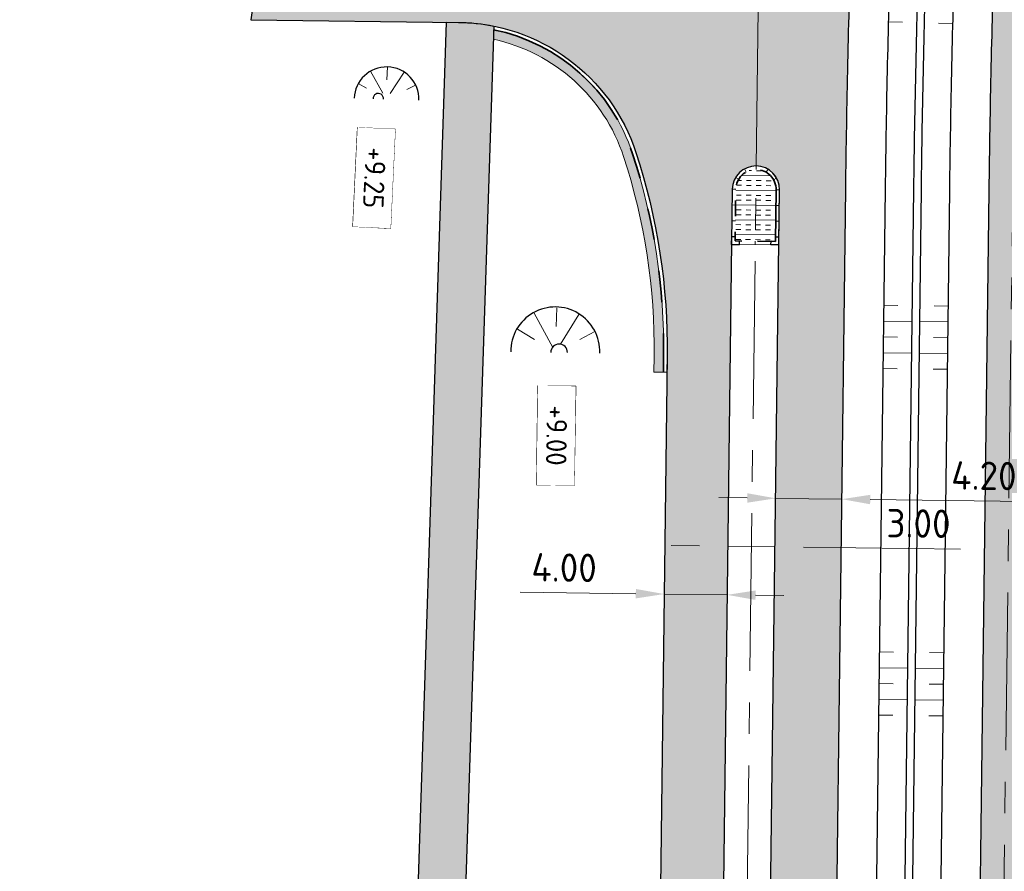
# Model space of a CAD drawing. Header units: metres. Extents: x 232559 to 234458, y 552925 to 554400.
# Tile 38 of 45: x 233244 to 233306, y 554057 to 554111. Entities that reach past the tile are written whole.
import ezdxf
from ezdxf.enums import TextEntityAlignment as Align

# ---------------------------------------------------------------- set-up
doc = ezdxf.new("R2010")
doc.units = ezdxf.units.M
doc.linetypes.add('AM-AS', pattern=[16, 10, -2, 2, -2])
doc.linetypes.add('VH-RWSBAND', pattern=[24, 10, -2, 2, -2, 2, -2, 2, -2])
doc.layers.get('Defpoints').update_dxf_attribs({"color": 241})
for name, color, linetype, lineweight in [('N-AL-HOOGTELABEL-S', 7, 'Continuous', 9), ('N-WE-AM-AS_WEG-G', 7, 'AM-AS', 13), ('N-WE-GW-WATERGANG_BODEM-G', 144, 'Continuous', 25), ('N-WE-VH-KANTOPSLUITING_DEELSTREEP-G', 7, 'Continuous', 9), ('N-WE-VH-KANTOPSLUITING_ELEMENT_HOEKSTUK-S', 7, 'Continuous', 25), ('N-WE-VH-KANTOPSLUITING_VOORKANTBAND-G', 7, 'Continuous', 13), ('N-WE-VH-KANTVERHARDING-G', 7, 'Continuous', 25), ('N-WE-VH-KANTVERHARDING-GV', 7, 'Continuous', 25), ('N-WE-VH-KANTVERHARDING_BOCHTVERBREDING-A', 254, 'Continuous', 25), ('N-WE-VH-KANTVERHARDING_BOCHTVERBREDING-G', 251, 'Continuous', 18), ('N-WE-VH-M', 7, 'Continuous', 18), ('N-WE-VH-VERHARDING_BETON_CRETEPRINT-A', 241, 'Continuous', 5), ('N-WE-VH-VERHARDING_MIDDENGELEIDER-S', 7, 'Continuous', 25)]:
    doc.layers.add(name, color=color, linetype=linetype, lineweight=lineweight)
for name, color, linetype, lineweight, true_color in [('N-WE-GW-GRONDWERK-S', 7, 'Continuous', 18, 0x004c00), ('N-WE-GW-TALUDARCERING_KORT-G', 7, 'Continuous', 18, 0x004c00), ('N-WE-GW-TALUDARCERING_LANG-G', 7, 'Continuous', 13, 0x004c00), ('N-WE-GW-WATERGANG_INSTEEK-G', 7, 'Continuous', 25, 0x004c00), ('N-WE-VH-KANTOPSLUITING_TROTTOIRBAND_RWS_115-225x250-G', 7, 'VH-RWSBAND', 35, 0x2db300), ('N-WE-VH-VERHARDING_ASFALT_HOOFDRIJBAAN-A', 7, 'Continuous', 5, 0xc7c7c7), ('N-WE-VH-VERHARDING_ASFALT_ONTSLUITINGSWEG_BESTAAND_A', 7, 'Continuous', 5, 0x999999), ('N-WE-VH-VERHARDING_ASFALT_ROOD-A', 7, 'Continuous', 5, 0xc99292)]:
    doc.layers.add(name, color=color, linetype=linetype, lineweight=lineweight, true_color=true_color)
doc.styles.add('NLCS-ISO', font='NLCS-ISO.ttf')
doc.styles.add('NLCS-ISO-ANNOTATIEF-T18', font='NLCS-ISO.ttf', dxfattribs={"height": 1.8})
doc.dimstyles.new('NLCS-ANNOTATIEF-T18-PIJL_A_L2_H2', dxfattribs={"dimtxt": 1.8, "dimasz": 1.8, "dimexe": 2, "dimexo": 2, "dimgap": 0.7, "dimtad": 1, "dimzin": 0, "dimdsep": 46, "dimtxsty": 'NLCS-ISO-ANNOTATIEF-T18', "dimcen": 0, "dimdle": 2, "dimse1": 1, "dimse2": 1, "dimclrd": 256, "dimclre": 251, "dimazin": 0, "dimtfac": 1, "dimtofl": 0, "dimtmove": 0, "dimatfit": 3, "dimfxl": 2, "dimtfillclr": 256, "dimtolj": 1, "dimtzin": 0, "dimlwd": 9, "dimlwe": 9, "dimarcsym": 0})
doc.dimstyles.new('NLCS-ANNOTATIEF-T18-PIJL_L2_H2_A', dxfattribs={"dimtxt": 1.8, "dimasz": 1.8, "dimexe": 1.2, "dimexo": 1.2, "dimgap": 0.7, "dimtad": 1, "dimzin": 0, "dimdsep": 46, "dimtxsty": 'NLCS-ISO-ANNOTATIEF-T18', "dimcen": 0, "dimdle": 2, "dimclrd": 7, "dimclre": 251, "dimclrt": 7, "dimazin": 0, "dimtfac": 1, "dimtofl": 0, "dimtmove": 0, "dimatfit": 3, "dimfxl": 2, "dimtfillclr": 256, "dimtolj": 1, "dimtzin": 0, "dimlwd": 9, "dimlwe": 9, "dimarcsym": 0})

# ---------------------------------------------------------------- blocks, each defined once
blk = doc.blocks.new('S04')
at = {"layer": 'N-WE-GW-TALUDARCERING_KORT-G'}
for p, q in [((0, 0.501744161), (0.5017441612, 0.5018410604)), ((0, 0), (0.5017441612, 0)), ((0, -0.5017441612), (0.5018410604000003, -0.5017441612))]:
    blk.add_line(p, q, dxfattribs=at)
at = {"layer": 'N-WE-GW-TALUDARCERING_LANG-G'}
for p, q in [((0, 0.2508720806), (1.003585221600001, 0.2508720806)), ((0, -0.2508720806), (1.003585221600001, -0.2508720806))]:
    blk.add_line(p, q, dxfattribs=at)
blk = doc.blocks.new('SVH-KANTOPSLUITING_HOEK_UITWENDIG_115-225')
for p, q in [((0, 0), (0, 0.5000000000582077)), ((0, 0.5000000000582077), (0.225, 0.5000000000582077)), ((0, 0), (0.5, 5.820766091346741e-11)), ((0.225, 0.2250000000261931), (0.225, 0.5000000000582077)), ((0.225, 0.2250000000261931), (0.4999999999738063, 0.2250000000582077)), ((0.5000000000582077, 5.820766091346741e-11), (0.4999999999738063, 0.2250000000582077))]:
    blk.add_line(p, q)
blk = doc.blocks.new('MIDDENGELEIDER')
at = {"layer": 'N-WE-VH-VERHARDING_BETON_CRETEPRINT-A', "lineweight": 9}
h = blk.add_hatch(dxfattribs=at)
h.set_pattern_fill('AVH-BETON_GEWAPEND', color=251, scale=0.25, angle=-1.272221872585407e-14, pattern_type=2)
h.set_pattern_definition([(360, (129.1815211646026, 44.42226556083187), (2.296212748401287e-16, 0.9375), []), (360, (129.1815211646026, 44.73476556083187), (2.296212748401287e-16, 0.9375), [0.3125, -0.3125]), (360, (129.1815211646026, 45.04726556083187), (2.296212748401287e-16, 0.9375), [0.3125, -0.3125])])
edge = h.paths.add_edge_path()
edge.add_line((1.274999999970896, 3.275000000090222), (-1.274999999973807, 3.275000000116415))
edge.add_line((-1.274999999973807, 3.275000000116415), (-1.279999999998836, 4.440892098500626e-16))
edge.add_arc((-1.101532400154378e-16, 0.005009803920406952), 1.2800098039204, 180.2242493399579, 359.7757506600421)
edge.add_line((1.279999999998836, 0), (1.274999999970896, 3.275000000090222))
at = {"layer": 'N-WE-VH-KANTOPSLUITING_DEELSTREEP-G'}
for p, q in [((0, 3.500000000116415), (0, 3.280000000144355)), ((-1.5, 2), (-1.279999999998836, 2)), ((1.5, 2), (1.279999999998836, 2)), ((-1.5, 1), (-1.279999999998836, 1)), ((1.5, 1), (1.279999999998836, 1)), ((-1.5, 0), (-1.279999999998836, 0)), ((1.5, 0), (1.279999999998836, 0)), ((-1.108521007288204, -0.6349950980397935), (-1.299046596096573, -0.7449950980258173)), ((-0.6400041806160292, -1.103511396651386), (-0.7500041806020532, -1.294036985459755)), ((0.6400041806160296, -1.103511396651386), (0.7500041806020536, -1.294036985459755)), ((1.108521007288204, -0.6349950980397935), (1.299046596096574, -0.7449950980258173)), ((1.587271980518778e-16, -1.274999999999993), (2.38524477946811e-16, -1.494999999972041))]:
    blk.add_line(p, q, dxfattribs=at)
at = {"layer": 'N-WE-VH-KANTOPSLUITING_TROTTOIRBAND_RWS_115-225x250-G', "ltscale": 0.5, "flags": 128}
blk.add_lwpolyline([(-1.279999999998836, 3.280000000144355), (-1.279999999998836, 0, 0.9960937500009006), (1.279999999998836, 0), (1.279999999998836, 3.280000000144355), (-1.279999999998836, 3.280000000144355)], format="xyb", close=True, dxfattribs=at)
at = {"layer": 'N-WE-VH-KANTOPSLUITING_VOORKANTBAND-G', "ltscale": 0.5, "flags": 128}
blk.add_lwpolyline([(-1.5, 3.500000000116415), (-1.5, 0, 0.9966666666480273), (1.5, 0), (1.5, 3.500000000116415)], format="xyb", close=True, dxfattribs=at)
at = {"layer": 'N-WE-VH-KANTOPSLUITING_ELEMENT_HOEKSTUK-S'}
for p, rotation in [((-1.5, 3.500000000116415), 270), ((1.499999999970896, 3.500000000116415), 180)]:
    blk.add_blockref('SVH-KANTOPSLUITING_HOEK_UITWENDIG_115-225', p, dxfattribs=dict(at, rotation=rotation))
blk = doc.blocks.new('*D97')
at = {"layer": 'Defpoints', "color": 0, "transparency": 16777216}
for p in [(233284.4174500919, 554074.5694185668), (233288.4160670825, 554074.4597359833), (233288.4161783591, 554074.4685610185)]:
    blk.add_point(p, dxfattribs=at)
at = {"layer": 'N-WE-VH-M', "lineweight": 9, "transparency": 16777216}
for p, q in [((233282.6168460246, 554074.5328595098), (233275.2774294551, 554074.6254036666)), ((233290.2159240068, 554074.437041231), (233292.0157809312, 554074.4143464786))]:
    blk.add_line(p, q, dxfattribs=at)
at = {"layer": 'N-WE-VH-M', "transparency": 16777216}
for points in [[(233282.6206284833, 554074.8328356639), (233282.6130635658, 554074.2328833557), (233284.4167029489, 554074.5101647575)], [(233290.2197064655, 554074.7370173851), (233290.2121415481, 554074.1370650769), (233288.4160670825, 554074.4597359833)]]:
    blk.add_solid(points, dxfattribs=at)
at = {"layer": 'N-WE-VH-M', "color": 0, "transparency": 16777216, "insert": (233278.0673823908, 554076.190351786), "char_height": 1.8, "attachment_point": 5, "rotation": 359.27758445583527, "style": 'NLCS-ISO-ANNOTATIEF-T18'}
blk.add_mtext('\\A1;4.00', dxfattribs=at)
blk = doc.blocks.new('*D98')
at = {"layer": 'Defpoints', "color": 0, "transparency": 16777216}
for p in [(233291.4938587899, 554080.5850468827), (233295.6935249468, 554080.5320924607), (233295.6935249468, 554080.5320924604)]:
    blk.add_point(p, dxfattribs=at)
at = {"layer": 'N-WE-VH-M', "lineweight": 9, "transparency": 16777216}
for p, q in [((233289.6940018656, 554080.607741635), (233287.8941449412, 554080.6304363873)), ((233297.4933818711, 554080.5093977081), (233307.4598892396, 554080.3837280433))]:
    blk.add_line(p, q, dxfattribs=at)
at = {"layer": 'N-WE-VH-M', "transparency": 16777216}
for points in [[(233289.6977843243, 554080.907717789), (233289.6902194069, 554080.3077654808), (233291.4938587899, 554080.5850468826)], [(233297.4971643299, 554080.8093738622), (233297.4895994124, 554080.209421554), (233295.6935249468, 554080.5320924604)]]:
    blk.add_solid(points, dxfattribs=at)
at = {"layer": 'N-WE-VH-M', "color": 0, "transparency": 16777216, "insert": (233304.7102825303, 554082.0185255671), "char_height": 1.8, "attachment_point": 5, "rotation": 359.2775844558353, "style": 'NLCS-ISO-ANNOTATIEF-T18'}
blk.add_mtext('\\A1;4.20', dxfattribs=at)
blk = doc.blocks.new('*D99')
at = {"layer": 'Defpoints', "color": 0, "transparency": 16777216}
for p in [(233288.4559443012, 554077.5970685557), (233291.4550026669, 554077.5034771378), (233291.4552289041, 554077.5214193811)]:
    blk.add_point(p, dxfattribs=at)
at = {"layer": 'N-WE-VH-M', "lineweight": 9, "transparency": 16777216}
for p, q in [((233286.6553842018, 554077.5639964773), (233284.8555272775, 554077.5866912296)), ((233293.2548595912, 554077.4807823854), (233303.2198793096, 554077.3551314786))]:
    blk.add_line(p, q, dxfattribs=at)
at = {"layer": 'N-WE-VH-M', "transparency": 16777216}
for points in [[(233286.6591666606, 554077.8639726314), (233286.6516017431, 554077.2640203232), (233288.4552411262, 554077.541301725)], [(233293.2586420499, 554077.7807585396), (233293.2510771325, 554077.1808062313), (233291.4550026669, 554077.5034771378)]]:
    blk.add_solid(points, dxfattribs=at)
at = {"layer": 'N-WE-VH-M', "color": 0, "transparency": 16777216, "insert": (233300.5602654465, 554078.9887942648), "char_height": 1.8, "attachment_point": 5, "rotation": 359.2775844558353, "style": 'NLCS-ISO-ANNOTATIEF-T18'}
blk.add_mtext('\\A1;3.00', dxfattribs=at)
blk = doc.blocks.new('*D112')
at = {"layer": 'Defpoints', "color": 0, "transparency": 16777216}
for p in [(233296.1697196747, 554115.3233884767), (233796.0152689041, 554102.8965258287)]:
    blk.add_point(p, dxfattribs=at)
at = {"layer": 'N-WE-VH-M', "color": 7, "lineweight": 9, "transparency": 16777216}
blk.add_line((233309.0857286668, 554115.0022783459), (233297.9691636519, 554115.2786517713), dxfattribs=at)
at = {"layer": 'N-WE-VH-M', "color": 7, "transparency": 16777216}
blk.add_solid([(233297.9766197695, 554115.5785591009), (233297.9617075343, 554114.9787444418), (233296.1697196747, 554115.3233884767)], dxfattribs=at)
at = {"layer": 'N-WE-VH-M', "color": 7, "transparency": 16777216, "insert": (233304.4669341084, 554116.7176024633), "char_height": 1.8, "attachment_point": 5, "rotation": 358.57583979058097, "style": 'NLCS-ISO-ANNOTATIEF-T18'}
blk.add_mtext('\\A1;R500.00', dxfattribs=at)
blk = doc.blocks.new('SAL-HOOGTELABEL_AANLEG-SO')
blk.add_lwpolyline([(-4.842599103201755, 1.798838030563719), (4.851150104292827, 1.798838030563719), (4.851150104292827, -1.886858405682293), (-4.842599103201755, -1.886858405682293)], close=True)
at = {"style": 'NLCS-ISO'}
blk.add_attdef('HOOGTE', text='', height=2, dxfattribs=at).set_placement((0, 0), align=Align.MIDDLE_CENTER)
blk.add_wipeout([(-4.842599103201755, 1.7988380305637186), (4.851150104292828, 1.7988380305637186), (4.851150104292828, -1.8868584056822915), (-4.842599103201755, -1.8868584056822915)])

msp = doc.modelspace()

# ---------------------------------------------------------------- hatches: boundary and pattern name
at = {"layer": 'N-WE-VH-KANTVERHARDING_BOCHTVERBREDING-A'}
h = msp.add_hatch(color=256, dxfattribs=at)
h.dxf.hatch_style = 1
edge = h.paths.add_edge_path()
edge.add_line((233273.5957111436, 554110.3276869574), (233273.5757829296, 554109.718723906))
edge.add_arc((233271.2218352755, 554098.7944593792), 11.17500000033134, 18.11678142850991, 77.8399000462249, ccw=False)
edge.add_arc((233244.6099437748, 554090.0877245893), 39.17499999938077, -0.7224155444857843, 18.11678142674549, ccw=False)
edge.add_line((233283.7818298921, 554089.5937985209), (233283.7692216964, 554088.5938780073))
edge.add_line((233283.7692216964, 554088.5938780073), (233284.3691740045, 554088.5863130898))
edge.add_line((233284.3691740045, 554088.5863130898), (233284.3817822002, 554089.5862336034))
edge.add_arc((233244.609943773, 554090.0877245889), 39.77500000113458, 359.2775844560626, 378.1167814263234)
edge.add_arc((233271.2218352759, 554098.7944593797), 11.77499999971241, 18.11678142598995, 78.3692835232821)
at = {"layer": 'N-WE-VH-VERHARDING_ASFALT_HOOFDRIJBAAN-A'}
h = msp.add_hatch(color=256, dxfattribs=at)
h.dxf.hatch_style = 1
edge = h.paths.add_edge_path(flags=16)
edge.add_line((233238.8431109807, 553681.6264790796), (233230.943822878, 553658.5683842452))
edge.add_arc((233232.3644847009, 553658.0869851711), 1.500008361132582, 161.2807672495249, 340.8981595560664)
edge.add_line((233233.7819002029, 553657.5961100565), (233241.6811883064, 553680.6542048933))
edge.add_arc((233240.2605260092, 553681.1356025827), 1.500008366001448, 341.2808231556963, 520.8981037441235)
edge = h.paths.add_edge_path(flags=16)
edge.add_arc((233271.7074764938, 553774.3557767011), 1.50000836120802, 164.2858098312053, 343.9032006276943)
edge.add_arc((232887.5055168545, 553885.6554448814), 401.4984599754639, 343.8444187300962, 352.0661515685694)
edge.add_line((233285.1608708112, 553830.2367401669), (233285.628885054, 553833.7053079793))
edge.add_arc((233284.1416862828, 553833.900922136), 1.500008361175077, 352.5067892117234, 532.1241805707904)
edge.add_line((233282.6558269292, 553834.1064630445), (233282.1878126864, 553830.6378952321))
edge.add_arc((232887.5013877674, 553885.6565838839), 398.5027353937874, 343.84373435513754, 352.0641942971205, ccw=False)
edge.add_line((233270.265800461, 553774.7699999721), (233270.2635313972, 553774.76203726))
edge = h.paths.add_edge_path(flags=16)
edge.add_line((233258.9653892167, 553740.3635948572), (233250.3426869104, 553715.1938472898))
edge.add_arc((233251.7633487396, 553714.7124482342), 1.500008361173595, 161.2807679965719, 340.8981588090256)
edge.add_line((233253.1807642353, 553714.2215731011), (233261.803466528, 553739.3913206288))
edge.add_arc((233260.3828047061, 553739.8727197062), 1.500008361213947, 341.2807671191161, 520.8981580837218)
edge = h.paths.add_edge_path(flags=16)
edge.add_arc((234470.475400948, 552921.1637758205), 1411.277274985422, 162.0659295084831, 164.4612733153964, ccw=False)
edge.add_arc((233126.3416874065, 553356.1858418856), 1.500008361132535, 342.2158700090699, 521.8332620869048)
edge.add_arc((234458.2256546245, 552924.8473599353), 1401.488492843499, 162.0549104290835, 164.4722926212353)
edge.add_arc((233109.3367418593, 553299.6359526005), 1.500008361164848, 164.6940441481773, 344.311435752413)
edge = h.paths.add_edge_path(flags=16)
edge.add_line((233152.7243747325, 553435.0058946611), (233170.2517599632, 553481.8816119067))
edge.add_arc((232796.991217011, 553621.4481446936), 398.4999999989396, 339.4986351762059, 341.0894634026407)
edge.add_line((233173.9824883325, 553492.2977232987), (233181.1625168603, 553513.2562927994))
edge.add_arc((233182.579932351, 553512.7654176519), 1.500008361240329, -18.719231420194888, 160.8981582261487, ccw=False)
edge.add_line((233184.0005941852, 553512.2840186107), (233176.8205656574, 553491.32544911))
edge.add_arc((232796.9912170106, 553621.4481446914), 401.4999999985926, 339.4986351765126, 341.08946340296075, ccw=False)
edge.add_line((233173.0617515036, 553480.8309228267), (233155.5343662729, 553433.9552055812))
edge.add_arc((233154.1311245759, 553434.4852412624), 1.500008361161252, 159.6899393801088, 339.3073309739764, ccw=False)
edge = h.paths.add_edge_path(flags=16)
edge.add_line((233288.7409870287, 554100.2030049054), (233287.2648016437, 553983.1308973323))
edge.add_arc((233288.7647455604, 553983.1169929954), 1.500008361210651, 179.4688888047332, 359.0862801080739)
edge.add_line((233290.2645631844, 553983.0930727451), (233291.7407485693, 554100.1651803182))
edge.add_arc((233290.2408005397, 554100.1787584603), 1.500009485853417, 359.4813493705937, 539.0738195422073)
edge = h.paths.add_edge_path(flags=16)
edge.add_line((233288.8319004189, 553873.9156854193), (233288.9171638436, 553877.3046130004))
edge.add_arc((233110.1728694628, 553881.9064760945), 178.8035232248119, 358.5252166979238, 359.5434362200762)
edge.add_line((233288.970715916, 553880.4816879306), (233289.2599437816, 553903.4195358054))
edge.add_arc((233287.7599998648, 553903.4334401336), 1.500008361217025, 359.4688891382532, 539.0862797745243)
edge.add_line((233286.2601822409, 553903.4573603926), (233285.9709543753, 553880.519512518))
edge.add_arc((233108.5407243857, 553881.9357574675), 177.4358821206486, 358.5287614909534, 359.5426758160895, ccw=False)
edge.add_line((233285.9181128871, 553877.3800673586), (233285.8328494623, 553873.9911397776))
edge.add_arc((233287.3325009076, 553873.9584193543), 1.500008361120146, 178.7500797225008, 358.3674721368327)
edge = h.paths.add_edge_path(flags=16)
edge.add_line((233217.4679331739, 553619.232137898), (233192.6325521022, 553546.7374314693))
edge.add_arc((233194.0532139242, 553546.2560323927), 1.500008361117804, 161.2807671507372, 340.8981596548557)
edge.add_line((233195.470629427, 553545.7651572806), (233220.3060104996, 553618.2598637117))
edge.add_arc((233218.8853486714, 553618.7412627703), 1.500008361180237, 341.280767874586, 520.8981590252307)
edge = h.paths.add_edge_path()
edge.add_line((233383.3948392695, 554231.8195223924), (233383.3948392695, 554236.3196870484))
edge.add_line((233383.3948392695, 554236.3196870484), (233370.3008999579, 554236.207676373))
edge.add_arc((233370.9725897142, 554157.7105501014), 78.50000000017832, 90.49026060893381, 179.2775844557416)
edge.add_line((233292.478829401, 554158.7002934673), (233292.1827528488, 554135.2192955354))
edge.add_arc((233290.6829352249, 554135.2432157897), 1.500008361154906, 179.4688889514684, 359.0862799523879, ccw=False)
edge.add_line((233289.1829913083, 554135.2571201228), (233289.4790678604, 554158.7381180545))
edge.add_arc((233370.9725897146, 554157.7105501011), 81.50000000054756, 90.49026060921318, 179.2775844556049, ccw=False)
edge.add_line((233370.2752302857, 554239.2075665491), (233383.3948392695, 554239.3197968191))
edge.add_line((233383.3948392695, 554239.3197968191), (233383.3987201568, 554243.819994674))
edge.add_line((233383.3987201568, 554243.819994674), (233370.2367257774, 554243.7074018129))
edge.add_arc((233370.9725897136, 554157.7105501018), 85.99999999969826, 90.49026060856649, 179.2775844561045)
edge.add_line((233284.9794255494, 554158.7948549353), (233284.6455244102, 554132.3140954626))
edge.add_arc((233272.6464789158, 554132.4653348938), 11.9999985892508, 358.83315250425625, 359.277865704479, ccw=False)
edge.add_arc((233272.6441303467, 554132.2791883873), 12.00000000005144, 288.11678142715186, 359.7220163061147, ccw=False)
edge.add_arc((233263.9373955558, 554158.8910798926), 40.00000000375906, 269.27758445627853, 288.1167814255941, ccw=False)
edge.add_line((233263.4330677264, 554118.8942593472), (233259.3492775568, 554118.9457526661))
edge.add_line((233259.3492775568, 554118.9457526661), (233258.1891597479, 554110.959744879))
edge.add_line((233258.1891597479, 554110.959744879), (233271.3731336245, 554110.793505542))
edge.add_arc((233271.2218352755, 554098.7944593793), 12.00000000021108, 18.1167814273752, 89.27758445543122, ccw=False)
edge.add_arc((233244.6099437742, 554090.0877245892), 39.9999999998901, -0.7224155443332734, 18.116781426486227, ccw=False)
edge.add_line((233284.6067643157, 554089.5833967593), (233283.2272950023, 553980.1815685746))
edge.add_arc((233271.2282488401, 553980.3328669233), 11.99999999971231, 288.64532879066, 359.27758445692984, ccw=False)
edge.add_arc((233262.2763961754, 554006.8633085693), 40.0000000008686, 269.8061318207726, 288.6453287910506, ccw=False)
edge.add_line((233262.1410509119, 553966.8635375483), (233258.917836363, 553966.8744437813))
edge.add_line((233258.917836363, 553966.8744437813), (233258.5090641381, 553958.8759513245))
edge.add_line((233258.5090641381, 553958.8759513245), (233269.4898461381, 553958.73749247))
edge.add_arc((233269.3385477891, 553946.7384463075), 11.9999999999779, 17.900033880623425, 89.27758445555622, ccw=False)
edge.add_arc((233242.6939095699, 553938.1324452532), 39.99999999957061, -0.7224155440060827, 17.90003388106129, ccw=False)
edge.add_line((233282.6907301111, 553937.6281174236), (233281.9726850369, 553880.6819838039))
edge.add_arc((232887.504042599, 553885.6559170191), 394.4999998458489, 357.8787414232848, 359.27758445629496, ccw=False)
edge.add_arc((233269.741926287, 553871.4978749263), 11.99999999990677, 276.26086459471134, 357.87874142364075, ccw=False)
edge.add_arc((233266.6883759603, 553899.3308738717), 39.99999999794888, 257.65672900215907, 276.26086459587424, ccw=False)
edge.add_line((233258.1376475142, 553860.2554974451), (233253.5855078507, 553861.2516263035))
edge.add_line((233253.5855078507, 553861.2516263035), (233252.2661928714, 553853.3510268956))
edge.add_line((233252.2661928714, 553853.3510268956), (233268.0977294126, 553849.886666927))
edge.add_arc((233265.5325108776, 553838.1640539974), 12.00000000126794, 10.986504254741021, 77.65672899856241, ccw=False)
edge.add_arc((233238.0456920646, 553832.8278763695), 40.00000000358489, -8.570212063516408, 10.986504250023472, ccw=False)
edge.add_arc((232887.5040424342, 553885.6559170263), 394.500000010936, 341.0894634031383, 351.4297879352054, ccw=False)
edge.add_line((233260.7112106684, 553757.8018612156), (233245.5879523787, 553713.6569307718))
edge.add_arc((233234.2356430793, 553717.546027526), 11.99999999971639, 276.9945347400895, 341.0894634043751, ccw=False)
edge.add_arc((233230.8259524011, 553745.3376451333), 39.99999999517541, 261.25770785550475, 276.9945347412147, ccw=False)
edge.add_line((233224.7463354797, 553705.8023664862), (233223.0745871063, 553697.9134248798))
edge.add_line((233223.0745871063, 553697.9134248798), (233224.2877538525, 553697.6558123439))
edge.add_arc((233221.8133919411, 553685.9136859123), 12.00000000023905, -0.07133962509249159, 78.1004309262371, ccw=False)
edge.add_arc((233193.813413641, 553685.9485490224), 40.00000000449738, 341.08946340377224, 359.92866037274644, ccw=False)
edge.add_line((233231.6544446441, 553672.9848931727), (233226.1890888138, 553657.0314690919))
edge.add_arc((233214.8367795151, 553660.9205658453), 11.99999999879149, 270.31384081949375, 341.08946340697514, ccw=False)
edge.add_arc((233214.6834087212, 553688.9201457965), 39.9999999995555, 259.0733274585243, 270.31384082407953, ccw=False)
edge.add_line((233207.1013068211, 553649.6453226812), (233204.414138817, 553641.729737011))
edge.add_line((233204.414138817, 553641.729737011), (233206.4130408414, 553641.0511457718))
edge.add_arc((233202.5554846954, 553629.6880801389), 11.99999999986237, -0.09517119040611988, 71.2485752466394, ccw=False)
edge.add_arc((233174.5555233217, 553629.7345895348), 40.00000000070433, 341.0894634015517, 359.904828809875, ccw=False)
edge.add_line((233212.3965543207, 553616.7709336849), (233170.1983852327, 553493.5940888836))
edge.add_arc((232796.991217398, 553621.4481445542), 394.4999995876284, 339.4986351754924, 341.0894634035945, ccw=False)
edge.add_line((233166.505104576, 553483.28253068), (233147.8846569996, 553433.483497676))
edge.add_arc((233136.6446908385, 553437.6862539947), 11.99999999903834, 268.33783214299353, 339.49863518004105, ccw=False)
edge.add_arc((233137.456865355, 553465.6744724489), 39.99999999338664, 249.4986351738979, 268.33783214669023, ccw=False)
edge.add_line((233123.4476776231, 553428.2079185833), (233112.4234840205, 553432.3299949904))
edge.add_line((233112.4234840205, 553432.3299949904), (233110.6451300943, 553424.4539915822))
edge.add_line((233110.6451300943, 553424.4539915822), (233127.7942505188, 553418.0417325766))
edge.add_arc((233123.591494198, 553406.8017664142), 12.00000000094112, -0.8344186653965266, 69.49863517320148, ccw=False)
edge.add_arc((233095.5944634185, 553407.2095258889), 40.0000000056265, 340.5064054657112, 359.16558132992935, ccw=False)
edge.add_arc((234458.2366741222, 552924.8440463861), 1405.500000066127, 160.5064054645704, 165.1608938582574)
edge.add_line((233099.6117662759, 553284.8004464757), (233092.6752564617, 553255.3994536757))
edge.add_line((233092.6752564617, 553255.3994536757), (233091.0809289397, 553248.58331763))
edge.add_line((233091.0809289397, 553248.58331763), (233095.9495792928, 553247.444516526))
edge.add_line((233095.9495792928, 553247.444516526), (233096.1772452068, 553248.4184059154))
edge.add_arc((233096.518756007, 553249.8789192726), 1.499909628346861, 166.8325995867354, 256.8390316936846, ccw=False)
edge.add_line((233095.0582809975, 553250.22059403), (233096.0860600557, 553254.613594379))
edge.add_arc((233906.1433038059, 553060.849929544), 832.9088161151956, 165.7741364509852, 166.5477504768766, ccw=False)
edge.add_arc((233100.2296296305, 553265.1628194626), 1.500008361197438, -13.877530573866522, 165.7093191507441, ccw=False)
edge.add_arc((233925.3302583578, 553056.1233553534), 849.6689466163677, 165.7826359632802, 166.5393129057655)
edge.add_line((233099.0018301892, 553253.9077016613), (233102.4176006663, 553253.1470107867))
edge.add_line((233102.4176006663, 553253.1470107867), (233106.2073716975, 553266.7456090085))
edge.add_arc((233117.7668680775, 553263.5241119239), 12.00000000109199, 98.46671721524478, 164.4274651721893, ccw=False)
edge.add_arc((233121.8894445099, 553235.8292682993), 39.99999999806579, 79.62752023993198, 98.46671721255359, ccw=False)
edge.add_line((233129.0913123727, 553275.175590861), (233159.1338229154, 553269.6766731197))
edge.add_line((233159.1338229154, 553269.6766731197), (233160.574196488, 553277.5459376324))
edge.add_line((233160.574196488, 553277.5459376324), (233126.0042255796, 553283.8735521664))
edge.add_arc((233128.1647859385, 553295.6774489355), 11.99999999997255, 183.0718552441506, 259.627520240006, ccw=False)
edge.add_arc((233156.1245531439, 553297.1779215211), 40.00000000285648, 164.0423255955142, 183.0718552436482, ccw=False)
edge.add_arc((234458.2366841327, 552924.8440433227), 1394.300010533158, 161.9323812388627, 164.0423255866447, ccw=False)
edge.add_arc((233144.0962816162, 553353.5494451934), 12.0000000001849, 89.88037590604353, 161.9323812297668, ccw=False)
edge.add_arc((233144.037822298, 553325.5495062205), 39.99999999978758, 71.04117893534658, 89.88037590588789, ccw=False)
edge.add_line((233157.0333630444, 553363.379599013), (233175.1461170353, 553357.1574352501))
edge.add_line((233175.1461170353, 553357.1574352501), (233176.6028173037, 553365.1158982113))
edge.add_line((233176.6028173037, 553365.1158982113), (233152.3911867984, 553373.433171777))
edge.add_arc((233156.2898490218, 553384.7821996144), 11.99999999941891, 179.1939367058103, 251.0411789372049, ccw=False)
edge.add_arc((233184.2848984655, 553384.3886927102), 39.99781493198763, 160.1638824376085, 179.1944613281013, ccw=False)
edge.add_arc((234458.2366756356, 552924.8440458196), 1394.300001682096, 159.498635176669, 160.1644070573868, ccw=False)
edge.add_line((233152.246272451, 553413.1693077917), (233176.9957396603, 553479.3599581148))
edge.add_arc((232796.9912174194, 553621.4481445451), 405.6999995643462, 339.498635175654, 341.0894634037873)
edge.add_line((233180.7938739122, 553489.9642652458), (233188.9434714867, 553513.753015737))
edge.add_arc((233200.2957807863, 553509.8639189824), 12.0000000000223, 96.10748340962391, 161.0894634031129, ccw=False)
edge.add_arc((233203.2748111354, 553482.0228454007), 40.00000000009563, 77.26828643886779, 96.10748340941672, ccw=False)
edge.add_line((233212.0902565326, 553521.0393537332), (233225.7077712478, 553517.9625930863))
edge.add_line((233225.7077712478, 553517.9625930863), (233227.4708274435, 553525.7659021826))
edge.add_line((233227.4708274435, 553525.7659021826), (233210.0433164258, 553529.7034988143))
edge.add_arc((233212.6879500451, 553541.4084513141), 12.00000000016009, 179.9286603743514, 257.2682864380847, ccw=False)
edge.add_arc((233240.6879283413, 553541.3735882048), 40.00000000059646, 161.0894634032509, 179.9286603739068, ccw=False)
edge.add_line((233202.8468973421, 553554.3372440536), (233225.2499693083, 553619.7320177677))
edge.add_arc((233236.6022786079, 553615.842921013), 12.0000000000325, 96.10753060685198, 161.089463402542, ccw=False)
edge.add_arc((233239.5813318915, 553588.0018498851), 40.00000000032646, 77.26833363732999, 96.10753060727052, ccw=False)
edge.add_line((233248.3967451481, 553627.0183654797), (233264.8851009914, 553623.29297718))
edge.add_line((233264.8851009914, 553623.29297718), (233266.6473164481, 553631.0964762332))
edge.add_line((233266.6473164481, 553631.0964762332), (233246.3497244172, 553635.6825254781))
edge.add_arc((233248.9943483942, 553647.3874801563), 11.99999999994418, 179.9280306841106, 257.26833363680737, ccw=False)
edge.add_arc((233276.9943263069, 553647.3523093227), 40.00000000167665, 161.0894634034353, 179.9280306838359, ccw=False)
edge.add_line((233239.1532953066, 553660.3159651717), (233266.7483078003, 553740.8631739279))
edge.add_arc((233278.1008748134, 553736.9748295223), 12.00000000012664, 95.90662175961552, 161.0932605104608, ccw=False)
edge.add_arc((233280.9822846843, 553709.1234834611), 40.00000000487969, 77.0674247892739, 95.90662175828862, ccw=False)
edge.add_line((233289.934455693, 553748.1088478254), (233292.9078006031, 553747.4260815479))
edge.add_line((233292.9078006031, 553747.4260815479), (233295.1107104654, 553757.1804901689))
edge.add_line((233295.1107104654, 553757.1804901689), (233287.9003680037, 553758.8361940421))
edge.add_arc((233290.5860193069, 553770.5318033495), 11.9999999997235, 183.5077938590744, 257.0674247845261, ccw=False)
edge.add_arc((233318.5335608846, 553772.244964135), 40.00000000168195, 165.2586584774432, 183.5077938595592, ccw=False)
edge.add_arc((232887.5040424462, 553885.6559170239), 405.6999999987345, 345.2586584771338, 352.9955194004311)
edge.add_arc((233302.0865878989, 553834.718671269), 12.00000000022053, 108.80191445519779, 172.9955193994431, ccw=False)
edge.add_arc((233311.1109130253, 553808.2127935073), 39.99999999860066, 89.96271748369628, 108.80191445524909, ccw=False)
edge.add_line((233311.13694113, 553848.2127850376), (233329.5025161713, 553848.2008345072))
edge.add_line((233329.5025161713, 553848.2008345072), (233329.5025161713, 553856.2008362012))
edge.add_line((233329.5025161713, 553856.2008362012), (233306.3333824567, 553856.2159124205))
edge.add_arc((233306.3411064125, 553868.2159099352), 12.00000000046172, 197.0632672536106, 269.9631208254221, ccw=False)
edge.add_arc((233333.1085836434, 553876.4318799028), 39.99999999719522, 178.8141437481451, 197.0632672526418, ccw=False)
edge.add_arc((232887.5040428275, 553885.6559170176), 405.6999996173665, 358.8141437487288, 359.277584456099)
edge.add_line((233293.1717947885, 553880.5407720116), (233293.4973713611, 553906.3613335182))
edge.add_arc((233305.4964175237, 553906.2100351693), 12.00000000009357, 108.80191445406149, 179.277584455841, ccw=False)
edge.add_arc((233314.5207426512, 553879.7041573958), 40.000000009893, 89.96271748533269, 108.8019144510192, ccw=False)
edge.add_line((233314.5467707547, 553919.7041489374), (233329.7282889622, 553919.6942702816))
edge.add_line((233329.7282889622, 553919.6942702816), (233329.7334945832, 553927.694268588))
edge.add_line((233329.7334945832, 553927.694268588), (233307.4111207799, 553927.7087938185))
edge.add_arc((233307.4189292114, 553939.7087912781), 12.00000000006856, 198.1167814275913, 269.96271748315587, ccw=False)
edge.add_arc((233334.0308207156, 553948.4155260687), 40.00000000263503, 179.2775844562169, 198.1167814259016, ccw=False)
edge.add_line((233294.0340001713, 553948.9198538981), (233295.9419387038, 554100.2330882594))
edge.add_arc((234145.874375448, 554089.5161218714), 850.0000002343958, 178.2011683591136, 179.2775844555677, ccw=False)
edge.add_arc((232446.7121341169, 554142.8797634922), 849.9999999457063, 358.2011683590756, 359.277584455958)
edge.add_line((233296.6445705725, 554132.1627971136), (233296.978471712, 554158.6435565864))
edge.add_arc((233370.9725897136, 554157.7105501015), 73.99999999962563, 90.49026060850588, 179.2775844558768, ccw=False)
edge.add_line((233370.3394044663, 554231.7078411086), (233383.3948392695, 554231.8195223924))
at = {"layer": 'N-WE-VH-VERHARDING_ASFALT_ONTSLUITINGSWEG_BESTAAND_A'}
h = msp.add_hatch(color=256, dxfattribs=at)
h.dxf.hatch_style = 1
edge = h.paths.add_edge_path()
edge.add_line((233265.9046535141, 553967.0282015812), (233270.6096640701, 554110.8031322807))
edge.add_line((233270.6096640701, 554110.8031322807), (233271.3731336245, 554110.793505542))
edge.add_arc((233271.2218352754, 554098.7944593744), 12.00000000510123, 78.5539538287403, 89.27758445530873, ccw=False)
edge.add_line((233273.603176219, 554110.5558034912), (233268.9190392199, 553967.4187234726))
edge.add_arc((233262.276396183, 554006.863308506), 39.99999993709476, 275.20424897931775, 279.5591705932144, ccw=False)
at = {"layer": 'N-WE-VH-VERHARDING_ASFALT_ROOD-A'}
h = msp.add_hatch(color=256, dxfattribs=at)
h.dxf.hatch_style = 1
edge = h.paths.add_edge_path()
edge.add_line((233383.3948392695, 554219.7191118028), (233383.3948392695, 554222.7192216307))
edge.add_line((233383.3948392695, 554222.7192216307), (233370.4172691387, 554222.6081742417))
edge.add_arc((233370.9725897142, 554157.7105501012), 64.90000000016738, 90.49026060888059, 179.2775844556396)
edge.add_line((233306.0777483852, 554158.5288220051), (233305.7438472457, 554132.0480625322))
edge.add_arc((232446.7121341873, 554142.8797634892), 859.0999998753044, 358.2011683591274, 359.27758445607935, ccw=False)
edge.add_arc((234145.874375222, 554089.5161218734), 840.9000000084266, 178.20116835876, 179.2775844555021)
edge.add_line((233305.041215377, 554100.1183536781), (233302.8785181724, 553928.6009261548))
edge.add_arc((233307.4189292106, 553939.7087912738), 11.99999999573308, 247.7673961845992, 262.5778192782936)
edge.add_line((233305.8687753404, 553927.8093365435), (233308.0409769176, 554100.0805290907))
edge.add_arc((234145.874375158, 554089.5161218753), 837.8999999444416, 178.2011683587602, 179.2775844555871, ccw=False)
edge.add_arc((232446.7121338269, 554142.8797634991), 862.1000002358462, 358.201168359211, 359.2775844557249)
edge.add_line((233308.7436087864, 554132.010237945), (233309.0775099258, 554158.490997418))
edge.add_arc((233370.972589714, 554157.710550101), 61.90000000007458, 90.49026060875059, 179.2775844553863, ccw=False)
edge.add_line((233370.4429388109, 554219.6082840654), (233383.3948392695, 554219.7191118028))

# ---------------------------------------------------------------- linework, layer by layer
at = {"layer": 'N-WE-AM-AS_WEG-G', "flags": 128}
for points in [[(233093.304663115, 553236.2290259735, -0.03339304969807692), (233146.9072885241, 553415.1656170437), (233171.6567557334, 553481.3562673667, 0.006941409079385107), (233175.401526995, 553491.8115862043), (233265.9143524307, 553756.0193585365, 0.07952767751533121), (233287.4722478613, 553880.6126387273), (233290.9789486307, 554158.7192057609, -0.4080279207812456), (233370.2880651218, 554237.7076214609), (233431.4370744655, 554238.2308656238)], [(233107.2606152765, 553231.6969395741), (233107.3769856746, 553232.1944531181, -0.01875623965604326), (233116.3379933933, 553264.7324238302, 0.01097708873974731), (233121.8792651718, 553283.6957786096, -0.02387336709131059), (233162.1749092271, 553409.4568730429), (233186.9243764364, 553475.6475233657, 0.00694140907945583), (233190.8217471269, 553486.528896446), (233281.3345725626, 553750.736668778, 0.07952767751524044), (233303.770952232, 553880.4071251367), (233306.5410961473, 554100.0994413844, -0.00469678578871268), (233306.8880309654, 554115.8652046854, 0.004696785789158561), (233307.243728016, 554132.0291502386), (233307.5776291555, 554158.5099097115, -0.408027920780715), (233370.4301039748, 554221.1082291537), (233383.3948392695, 554221.2191667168)]]:
    msp.add_lwpolyline(points, format="xyb", dxfattribs=at)
at = {"layer": 'N-WE-GW-TALUDARCERING_KORT-G'}
for points in [[(233266.8512992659, 554107.9645067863), (233266.8258761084, 554107.1373640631)], [(233265.0033392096, 554106.9150781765), (233265.5280612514, 554106.6184165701)], [(233268.6388468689, 554106.807232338), (233268.0893704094, 554106.5396918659)], [(233277.6032671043, 554092.6698739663), (233277.5679750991, 554091.4984250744)], [(233275.1099604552, 554091.325502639), (233276.1976510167, 554090.6561418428)], [(233280.011122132, 554091.1778463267), (233279.0642940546, 554090.6710812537)]]:
    msp.add_lwpolyline(points, dxfattribs=at)
at = {"layer": 'N-WE-GW-TALUDARCERING_LANG-G'}
for points in [[(233265.7796007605, 554107.6973140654), (233266.5672868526, 554106.2981699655)], [(233267.9072260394, 554107.6361137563), (233267.032438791, 554106.2838730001)], [(233276.1761323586, 554092.3324139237), (233277.3481476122, 554090.1587634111)], [(233279.0074988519, 554092.2471139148), (233277.8394109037, 554090.3620372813)]]:
    msp.add_lwpolyline(points, dxfattribs=at)
at = {"layer": 'N-WE-GW-WATERGANG_BODEM-G', "flags": 128}
msp.add_lwpolyline([(233301.0529455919, 554140.7306061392), (233300.9442287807, 554132.108581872, -0.004696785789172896), (233300.5911356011, 554116.0629640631, 0.004696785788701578), (233300.2415969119, 554100.1788730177), (233299.1609563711, 554014.4763136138, 0.4142135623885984), (233299.3584188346, 554014.273807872), (233299.4584108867, 554014.2725470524, 0.4142135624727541), (233299.6609166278, 554014.470009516), (233300.7415571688, 554100.1725689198, -0.004696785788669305), (233301.0908892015, 554116.0472688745, 0.004696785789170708), (233301.4441890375, 554132.1022777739), (233301.5535370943, 554140.7743643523, 1.006324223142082), (233301.0535569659, 554140.7775164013, 1.006324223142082)], format="xyb", dxfattribs=at)
at = {"layer": 'N-WE-GW-WATERGANG_BODEM-G'}
for points in [[(233266.5979970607, 554105.9208637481, 1.065596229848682), (233265.9401318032, 554105.9397504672)], [(233278.2770778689, 554089.8351354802, 0.9999999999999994), (233277.2161930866, 554089.8485123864)]]:
    msp.add_lwpolyline(points, format="xyb", dxfattribs=at)
at = {"layer": 'N-WE-GW-WATERGANG_INSTEEK-G', "flags": 128}
msp.add_lwpolyline([(233299.2533940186, 554140.7775174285), (233299.1443718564, 554132.1312766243, -0.004696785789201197), (233298.7920226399, 554116.1194667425, 0.004696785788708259), (233298.4417399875, 554100.20156777), (233297.3610994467, 554014.4990083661, 0.4142135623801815), (233299.3357240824, 554012.4739509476), (233299.4357161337, 554012.472690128, 0.4142135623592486), (233301.4607735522, 554014.4473147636), (233302.5414140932, 554100.1498741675, -0.004696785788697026), (233302.8900021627, 554115.9907661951, 0.00469678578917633), (233303.2440459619, 554132.0795830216), (233303.3533940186, 554140.7516696, 1.006324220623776), (233299.2535569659, 554140.7775164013)], format="xyb", dxfattribs=at)
at = {"layer": 'N-WE-GW-WATERGANG_INSTEEK-G'}
for points in [[(233268.8529603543, 554105.8561257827, 0.9974165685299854), (233264.7438779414, 554105.9740938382)], [(233280.331615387, 554089.8082056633, 1.021167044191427), (233274.6780545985, 554089.8794925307)]]:
    msp.add_lwpolyline(points, format="xyb", dxfattribs=at)
at = {"layer": 'N-WE-VH-KANTOPSLUITING_TROTTOIRBAND_RWS_115-225x250-G', "flags": 128}
msp.add_lwpolyline([(233273.5957111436, 554110.3276869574, -0.2691303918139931), (233282.4130860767, 554102.4559523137, -0.08238715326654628), (233284.3817822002, 554089.5862336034), (233284.3691740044, 554088.5863130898)], format="xyb", dxfattribs=at)
at = {"layer": 'N-WE-VH-KANTVERHARDING-G', "flags": 128}
msp.add_lwpolyline([(233302.8785181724, 553928.6009261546), (233305.041215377, 554100.1183536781, -0.004696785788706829), (233305.3887701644, 554115.9122902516, 0.004696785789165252), (233305.7438472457, 554132.0480625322), (233306.0777483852, 554158.5288220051, -0.4080279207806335), (233370.4172691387, 554222.6081742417), (233383.3948392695, 554222.7192216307)], format="xyb", dxfattribs=at)
at = {"layer": 'N-WE-VH-KANTVERHARDING-GV', "flags": 128}
msp.add_lwpolyline([(233329.5025161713, 553848.2008345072), (233329.5025161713, 553856.2008362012), (233306.3333824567, 553856.2159124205, -0.3292661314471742), (233294.8693304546, 553864.6947799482, -0.07979554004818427), (233293.117150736, 553877.2597046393, 0.002022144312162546), (233293.1717947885, 553880.5407720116), (233293.4973713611, 553906.3613335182, -0.3175821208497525), (233301.6288496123, 553917.569697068, -0.08238715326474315), (233314.5467707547, 553919.7041489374), (233329.7282889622, 553919.6942702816), (233329.7334945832, 553927.694268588), (233307.4111207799, 553927.7087938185, -0.3241766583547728), (233296.0138328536, 553935.9773335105, -0.08238715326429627), (233294.0340001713, 553948.9198538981), (233295.9419387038, 554100.2330882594, -0.004696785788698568), (233296.2932546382, 554116.197942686, 0.004696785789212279), (233296.6445705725, 554132.1627971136), (233296.978471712, 554158.6435565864, -0.4080279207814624), (233370.3394044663, 554231.7078411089), (233383.3948392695, 554231.8195223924)], format="xyb", dxfattribs=at)
for points in [[(233265.9046535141, 553967.0282015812), (233270.6096640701, 554110.8031322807), (233271.3731336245, 554110.793505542, -0.04682484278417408), (233273.603176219, 554110.5558034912), (233268.9190392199, 553967.4187234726, -0.01900421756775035)], [(233288.7409870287, 554100.2030049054), (233287.2648016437, 553983.1308973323, 0.9966666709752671), (233290.2645631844, 553983.0930727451), (233291.7407485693, 554100.1651803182, 0.9964499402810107)]]:
    msp.add_lwpolyline(points, format="xyb", close=True, dxfattribs=at)
at = {"layer": 'N-WE-VH-KANTVERHARDING_BOCHTVERBREDING-G', "flags": 128}
msp.add_lwpolyline([(233258.1891597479, 554110.959744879), (233271.3731336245, 554110.793505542, -0.3208762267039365), (233282.6269316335, 554102.5259171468, -0.0823871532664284), (233284.6067643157, 554089.5833967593), (233284.59415612, 554088.5834762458)], format="xyb", dxfattribs=at)
msp.add_lwpolyline([(233273.5757829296, 554109.7187239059, -0.2666547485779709), (233281.8428312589, 554102.2693794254, -0.0823871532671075), (233283.7818298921, 554089.5937985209), (233283.7692216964, 554088.5938780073), (233284.3691740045, 554088.5863130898), (233284.3817822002, 554089.5862336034, 0.08238715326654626), (233282.4130860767, 554102.4559523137, 0.269130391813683), (233273.5957111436, 554110.3276869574)], format="xyb", close=True, dxfattribs=at)
at = {"layer": 'N-WE-VH-KANTVERHARDING_BOCHTVERBREDING-G'}
msp.add_lwpolyline([(233284.3691740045, 554088.5863130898), (233284.59415612, 554088.5834762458)], dxfattribs=at)
at = {"layer": 'N-WE-VH-M', "lineweight": 9}
for points in [[(233291.4938587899, 554080.5850468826), (233295.6935249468, 554080.5320924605)], [(233288.4552411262, 554077.5413017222), (233291.4550026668, 554077.5034771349)], [(233284.4167029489, 554074.5101647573), (233288.4160670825, 554074.459735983)]]:
    msp.add_lwpolyline(points, dxfattribs=at)

# ---------------------------------------------------------------- block references
at = {"layer": 'N-WE-GW-GRONDWERK-S'}
for p, xscale, yscale, rotation in [((233298.6950571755, 554112.8282021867), 1.799999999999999, 4, 358.4158287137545), ((233302.7923403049, 554112.7148875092), -1.8, 4, 358.4158287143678), ((233298.3235835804, 554090.8309157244), 1.8, 4, 359.2775844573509), ((233302.4221075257, 554090.7792366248), -1.8, 3.999999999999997, 359.2775844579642), ((233298.0462004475, 554068.8324402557), 1.8, 4, 359.2775844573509), ((233302.1447243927, 554068.7807611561), -1.8, 3.999999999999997, 359.2775844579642)]:
    msp.add_blockref('S04', p, dxfattribs=dict(at, xscale=xscale, yscale=yscale, rotation=rotation))
at = {"layer": 'N-WE-VH-VERHARDING_MIDDENGELEIDER-S', "rotation": 179.2775844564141}
msp.add_blockref('MIDDENGELEIDER', (233290.240867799, 554100.1840926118), dxfattribs=at)

# ---------------------------------------------------------------- dimensions: what is measured, and where the dimension line sits
at = {"layer": 'N-WE-VH-M'}
dim = msp.add_radius_dim(center=(233796.0152689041, 554102.8965258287), mpoint=(233296.1697196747, 554115.3233884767), dimstyle='NLCS-ANNOTATIEF-T18-PIJL_L2_H2_A', dxfattribs=at)
dim.commit()
dim.dimension.update_dxf_attribs({"geometry": '*D112', "text_midpoint": (233304.427168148, 554115.1180967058), "dimtype": 164})
for base, p1, p2, angle, picture, middle in [((233295.6935249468, 554080.5320924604), (233291.4938587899, 554080.5850468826), (233295.6935249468, 554080.5320924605), 359.2775844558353, '*D98', (233304.6901094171, 554080.4186527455)), ((233291.4550026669, 554077.5034771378), (233288.4559443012, 554077.5970685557), (233291.4552289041, 554077.5214193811), 359.2775844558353, '*D99', (233300.5400923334, 554077.3889214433)), ((233288.4160670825, 554074.4597359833), (233284.4174500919, 554074.5694185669), (233288.4161783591, 554074.4685610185), 359.2775844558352, '*D97', (233278.0472092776, 554074.5904789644))]:
    dim = msp.add_linear_dim(base=base, p1=p1, p2=p2, angle=angle, dimstyle='NLCS-ANNOTATIEF-T18-PIJL_A_L2_H2', dxfattribs=at)
    dim.commit()
    dim.dimension.update_dxf_attribs({"geometry": picture, "text_midpoint": middle, "dimtype": 160})

# ---------------------------------------------------------------- next in the draw order: block references
at = {"layer": 'N-AL-HOOGTELABEL-S'}
for p, xscale, yscale, zscale, rotation, values in [((233266.0360056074, 554100.9234998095), 0.6499999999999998, 0.6499999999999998, 0.6499999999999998, 267.3164190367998, {'HOOGTE': '+9.25'}), ((233277.5882719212, 554084.5690673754), 0.65, 0.65, 0.65, 269.1921049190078, {'HOOGTE': '+9.00'})]:
    msp.add_blockref('SAL-HOOGTELABEL_AANLEG-SO', p, dxfattribs=dict(at, xscale=xscale, yscale=yscale, zscale=zscale, rotation=rotation)).add_auto_attribs(values)

# ---------------------------------------------------------------- next in the draw order: linework, layer by layer
at = {"layer": 'N-WE-VH-KANTVERHARDING-GV', "flags": 128}
msp.add_lwpolyline([(233383.3948392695, 554243.8199614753), (233370.2367257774, 554243.7074018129, 0.4080279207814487), (233284.9794255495, 554158.7948549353), (233284.6455244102, 554132.3140954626, -0.001940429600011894), (233284.6439891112, 554132.220967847, -0.3230164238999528), (233276.3755881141, 554120.8740920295, -0.0823871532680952), (233263.4330677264, 554118.8942593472), (233259.3492775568, 554118.9457526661), (233258.1891597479, 554110.959744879), (233271.3731336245, 554110.793505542, -0.3208762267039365), (233282.6269316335, 554102.5259171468, -0.0823871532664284), (233284.6067643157, 554089.5833967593), (233283.2272950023, 553980.1815685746, -0.3183344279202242)], format="xyb", dxfattribs=at)

doc.saveas('drawing.dxf')
